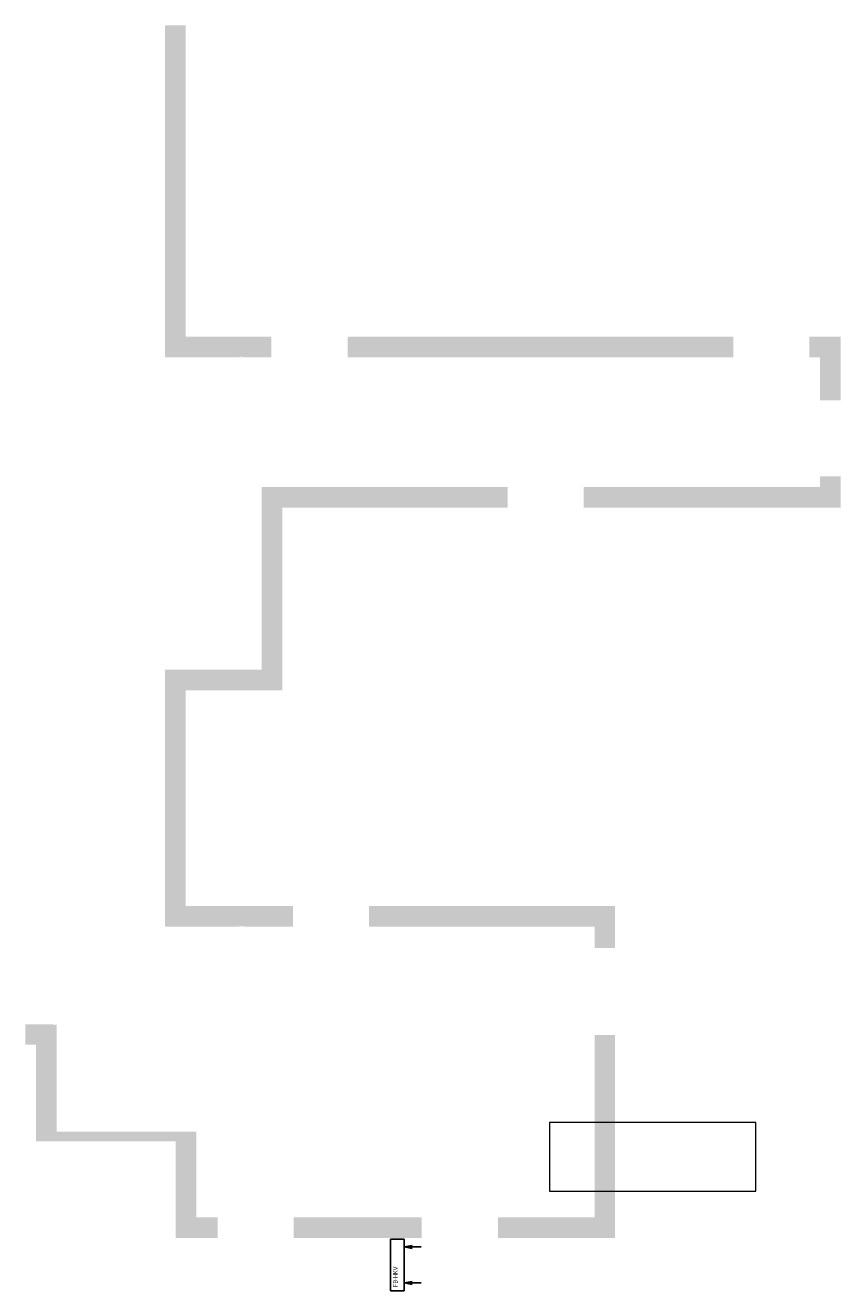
# Model space of a CAD drawing. Header units: metres. Extents: x 1306 to 1412, y -79 to 41.
# Tile 9 of 256: x 1371 to 1381, y -74 to -60. Entities that reach past the tile are written whole.
import ezdxf

# ---------------------------------------------------------------- set-up
doc = ezdxf.new("R2010")
doc.units = ezdxf.units.M
doc.linetypes.add('AUSGEZOGEN', pattern=[0])
for name, color, linetype, lineweight in [('XR$6$Muster', 4, 'AUSGEZOGEN', 13), ('XR$7$Allgemein', 4, 'AUSGEZOGEN', 13), ('XR$8$Heizung', 4, 'AUSGEZOGEN', 13)]:
    doc.layers.add(name, color=color, linetype=linetype, lineweight=lineweight)
doc.styles.add('ARIAL', font='arial.ttf')

msp = doc.modelspace()

# ---------------------------------------------------------------- hatches: boundary and pattern name
at = {"layer": 'XR$6$Muster', "linetype": 'AUSGEZOGEN', "lineweight": 18, "true_color": 0xffdd96, "transparency": 33554687}
for points in [[(1373.9277, -63.3682), (1374.2301, -63.3682), (1374.2301, -63.1282), (1373.2301, -63.1282), (1373.2301, -59.5032), (1372.9901, -59.5032), (1372.9901, -63.3682), (1373.9006, -63.3682), (1373.8342, -63.3559)], [(1379.6051, -63.3682), (1379.6051, -63.1282), (1375.1151, -63.1282), (1375.1151, -63.3682)], [(1380.8551, -63.1282), (1380.4901, -63.1282), (1380.4901, -63.3682), (1380.6151, -63.3682), (1380.6151, -63.8682), (1380.8551, -63.8682)], [(1380.6151, -64.7532), (1380.6151, -64.8782), (1377.8651, -64.8782), (1377.8651, -65.1182), (1380.8551, -65.1182), (1380.8551, -64.7532)], [(1372.9901, -67.0032), (1372.9901, -69.9932), (1373.8854, -69.9932), (1373.8083, -69.9769), (1373.9119, -69.9932), (1374.4801, -69.9932), (1374.4801, -69.7532), (1373.2301, -69.7532), (1373.2301, -67.2432), (1374.3551, -67.2432), (1374.3551, -65.1182), (1376.9801, -65.1182), (1376.9801, -64.8782), (1374.1151, -64.8782), (1374.1151, -67.0032)], [(1377.9901, -70.2432), (1378.2301, -70.2432), (1378.2301, -69.7532), (1375.3651, -69.7532), (1375.3651, -69.9932), (1377.9901, -69.9932)], [(1373.6051, -73.3782), (1373.3551, -73.3782), (1373.3551, -72.3782), (1371.7301, -72.3782), (1371.7301, -71.1354), (1371.6706, -71.1307), (1371.5775, -71.1282), (1371.3651, -71.1282), (1371.3651, -71.3682), (1371.4901, -71.3682), (1371.4901, -72.4932), (1373.1151, -72.4932), (1373.1151, -73.6182), (1373.6051, -73.6182)], [(1377.9901, -73.3782), (1376.8651, -73.3782), (1376.8651, -73.6182), (1378.2301, -73.6182), (1378.2301, -71.2532), (1377.9901, -71.2532)], [(1375.9801, -73.6182), (1375.9801, -73.3782), (1374.4901, -73.3782), (1374.4901, -73.6182)]]:
    msp.add_hatch(color=41, dxfattribs=at).paths.add_polyline_path(points)

# ---------------------------------------------------------------- linework, layer by layer
at = {"layer": 'XR$7$Allgemein', "color": 52, "linetype": 'AUSGEZOGEN', "lineweight": 13, "transparency": 33554687}
msp.add_lwpolyline([(1377.4676, -73.0726), (1379.8676, -73.0726), (1379.8676, -72.2726), (1377.4676, -72.2726), (1377.4676, -73.0726)], close=True, dxfattribs=at)
at = {"layer": 'XR$8$Heizung', "color": 61, "linetype": 'AUSGEZOGEN', "lineweight": -3, "transparency": 33554687}
for p, q in [((1375.6144, -74.23), (1375.6144, -73.63)), ((1375.6144, -73.63), (1375.7744, -73.63)), ((1375.7744, -73.63), (1375.7744, -74.23)), ((1375.7744, -73.72), (1375.8681, -73.7028)), ((1375.7744, -73.72), (1375.9726, -73.72)), ((1375.7744, -73.72), (1375.8681, -73.7372)), ((1375.7744, -74.14), (1375.8681, -74.1228)), ((1375.7744, -74.14), (1375.9726, -74.14)), ((1375.7744, -74.14), (1375.8681, -74.1573)), ((1375.7744, -74.23), (1375.6144, -74.23))]:
    msp.add_line(p, q, dxfattribs=at)

# ---------------------------------------------------------------- texts
at = {"layer": 'XR$8$Heizung', "color": 61, "linetype": 'AUSGEZOGEN', "lineweight": -3, "transparency": 33554687, "insert": (1375.6443, -74.1872), "char_height": 0.053156, "width": 0.20961, "attachment_point": 1, "rotation": 90, "style": 'ARIAL'}
msp.add_mtext('\\W0.70;FB-HKV', dxfattribs=at)

doc.saveas('drawing.dxf')
